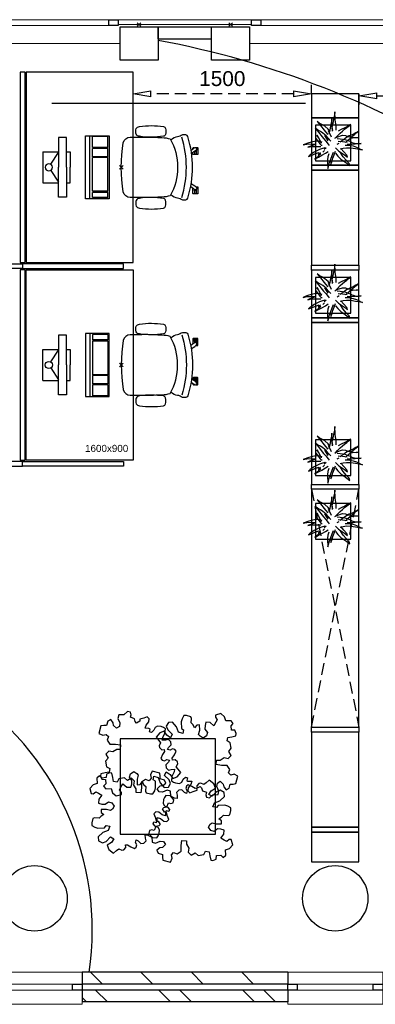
# Model space of a CAD drawing. Header units: millimetres. Extents: x -88840 to 85996, y -16279 to 104709.
# Tile 20 of 184: x -35585 to -32592, y 30895 to 39165. Entities that reach past the tile are written whole.
import ezdxf

# ---------------------------------------------------------------- set-up
doc = ezdxf.new("R2010")
doc.units = ezdxf.units.MM
doc.header["$LTSCALE"] = 400
doc.header["$PDMODE"] = 3
doc.header["$PDSIZE"] = 15
doc.linetypes.add('HIDDEN', pattern=[0.375, 0.25, -0.125])
for name, color, linetype in [('-gd', 2, 'Continuous'), ('-ve', 2, 'HIDDEN'), ('inlay', 6, 'Continuous'), ('inr', 4, 'Continuous'), ('plant', 114, 'Continuous'), ('plat', 5, 'Continuous'), ('sona-s008_ip0', 7, 'Continuous'), ('symbol', 1, 'Continuous'), ('timmerwerk-ge', 150, 'Continuous'), ('timmerwerk-ve', 8, 'HIDDEN')]:
    doc.layers.add(name, color=color, linetype=linetype)
for name, color, linetype, lineweight in [('Buitenkozijnen', 140, 'Continuous', 15), ('mat-baksteen', 5, 'Continuous', 25), ('mat-beton (ihwg)', 5, 'Continuous', 25), ('mat-kalkzandsteen', 5, 'Continuous', 25), ('None', 7, 'Continuous', 9)]:
    doc.layers.add(name, color=color, linetype=linetype, lineweight=lineweight)
doc.styles.add('Arial', font='arial.ttf', dxfattribs={"height": 176.388889})
doc.styles.get("Standard").update_dxf_attribs({"font": 'arial.ttf'})
doc.dimstyles.new('CAL-N1-050-25', dxfattribs={"dimscale": 50, "dimtxt": 2.5, "dimasz": 3, "dimexe": 1.5, "dimexo": 0, "dimgap": 0.3, "dimtad": 0, "dimdec": 4, "dimrnd": 1, "dimdsep": 46, "dimtxsty": 'Standard', "dimblk": 'CLOSED', "dimcen": 0, "dimdle": 1.25, "dimclrt": 249, "dimadec": 0, "dimazin": 0, "dimtfac": 0.9, "dimtdec": 4, "dimtix": 1, "dimtmove": 0, "dimatfit": 3, "dimldrblk": 'CLOSED', "dimfxl": 1, "dimtvp": 1, "dimtolj": 1, "dimtzin": 0, "dimarcsym": 0})

# ---------------------------------------------------------------- blocks, each defined once
blk = doc.blocks.new('Kolom 280x320')
at = {"layer": 'mat-beton (ihwg)', "lineweight": 25}
blk.add_lwpolyline([(-300, 160), (-20, 160), (-20, -160), (-300, -160)], close=True, dxfattribs=at)
at = {"layer": 'None', "color": 92, "linetype": 'Continuous', "lineweight": 5}
blk.add_point((0, 0), dxfattribs=at)
blk = doc.blocks.new('Kolom O 550')
at = {"layer": 'mat-beton (ihwg)', "lineweight": 25}
blk.add_circle((0, 0), 275, dxfattribs=at)
blk = doc.blocks.new('Gevelpui best 1410 (2D)')
at = {"layer": 'Buitenkozijnen', "lineweight": 15}
for p, q in [((-260, 0), (-260, -1410)), ((-260, 0), (-210, 0)), ((-210, 0), (-210, -1410)), ((-260, -1410), (-210, -1410))]:
    blk.add_line(p, q, dxfattribs=at)
at = {"layer": 'Buitenkozijnen', "color": 92, "lineweight": 25}
for points in [[(-260, 0), (-210, 0), (-210, -80), (-260, -80)], [(-260, -1330), (-210, -1330), (-210, -1410), (-260, -1410)]]:
    blk.add_lwpolyline(points, close=True, dxfattribs=at)
at = {"layer": 'None', "color": 43, "linetype": 'Continuous', "lineweight": 9}
blk.add_line((-410, 15), (-410, -1425), dxfattribs=at)
blk = doc.blocks.new('Gevelpui best 800')
at = {"layer": 'Buitenkozijnen', "color": 43, "linetype": 'Continuous', "lineweight": 9}
blk.add_lwpolyline([(-400, 270), (400, 270), (400, 0), (-400, 0)], close=True, dxfattribs=at)
at = {"layer": 'Buitenkozijnen', "color": 140, "linetype": 'Continuous', "lineweight": 15}
blk.add_lwpolyline([(-400, 150), (400, 150), (400, 100), (-400, 100)], close=True, dxfattribs=at)
at = {"layer": 'Buitenkozijnen', "color": 92, "linetype": 'Continuous', "lineweight": 25}
for points in [[(-400, 150), (-320, 150), (-320, 100), (-400, 100)], [(320, 150), (400, 150), (400, 100), (320, 100)]]:
    blk.add_lwpolyline(points, close=True, dxfattribs=at)
blk = doc.blocks.new('*X53')
at = {"layer": 'None', "lineweight": 9}
for p, q in [((-11028.9, 27579.1), (-10928.9, 27679.1)), ((-11028.9, 27154.9), (-10928.9, 27254.9)), ((-11028.9, 26730.6), (-10928.9, 26830.6)), ((-11028.9, 26306.3), (-10928.9, 26406.3))]:
    blk.add_line(p, q, dxfattribs=at)
blk = doc.blocks.new('*X54')
at = {"layer": 'None', "lineweight": 9}
for p, q in [((-11178.9, 27712), (-11140.9, 27750)), ((-11178.9, 27535.6), (-11078.9, 27635.6)), ((-11178.9, 27004.9), (-11078.9, 27104.9)), ((-11178.9, 26828.5), (-11078.9, 26928.5)), ((-11178.9, 26297.8), (-11078.9, 26397.8)), ((-11178.9, 26121.4), (-11078.9, 26221.4))]:
    blk.add_line(p, q, dxfattribs=at)
blk = doc.blocks.new('SYMB-BM02_B2')
at = {"layer": 'plant'}
blk.add_lwpolyline([(98, 356), (66, 371), (46, 367), (23, 344), (26, 317), (5, 314), (-27, 337), (-68, 353), (-84, 340), (-93, 315), (-77, 290), (-84, 262), (-106, 274), (-134, 301), (-166, 298), (-190, 273), (-184, 246), (-181, 209), (-209, 214), (-256, 237), (-302, 241), (-315, 221), (-325, 198), (-329, 157), (-315, 134), (-286, 119), (-263, 95), (-270, 73), (-298, 80), (-306, 68), (-307, 29), (-341, 38), (-375, 66), (-406, 70), (-427, 48), (-413, 13), (-402, -28), (-381, -27), (-361, -62), (-377, -76), (-407, -84), (-423, -126), (-448, -119), (-475, -126), (-482, -158), (-448, -194), (-447, -249), (-411, -258), (-363, -237), (-327, -242), (-307, -272), (-338, -303), (-366, -308), (-398, -333), (-381, -365), (-338, -377), (-336, -406), (-332, -436), (-252, -458), (-234, -418), (-243, -383), (-220, -358), (-184, -372), (-140, -344), (-141, -283), (-132, -230), (-84, -233), (-86, -271), (-59, -312), (-68, -354), (-36, -386), (7, -361), (39, -388), (98, -377), (116, -344), (153, -351), (160, -393), (171, -436), (193, -440), (228, -426), (230, -390), (275, -385), (300, -408), (328, -386), (326, -329), (369, -315), (403, -276), (387, -222), (366, -221), (339, -240), (312, -226), (275, -205), (309, -165), (312, -121), (278, -112), (241, -110), (205, -137), (171, -126), (146, -92), (166, -59), (184, -44), (228, -57), (285, -55), (282, -25), (255, -2), (285, 14), (305, 34), (353, 32), (371, 38), (382, 84), (382, 111), (350, 130), (317, 139), (248, 136), (232, 114), (194, 121), (209, 166), (266, 187), (314, 230), (310, 274), (271, 296), (232, 280), (187, 233), (150, 251), (176, 290), (219, 319), (203, 365), (155, 404), (121, 376), (98, 356)], dxfattribs=at)
blk = doc.blocks.new('boom nieuw 01')
at = {"layer": 'plant', "extrusion": (0, -4.44089e-16, -1)}
for p, q in [((-574, 694), (-627, 737)), ((-627, 737), (-616, 698)), ((-574, 694), (-627, 737)), ((-627, 737), (-616, 698)), ((-238, 749), (-257, 677)), ((-238, 749), (-257, 677)), ((-225, 789), (-238, 749)), ((-225, 789), (-238, 749)), ((-225, 745), (-225, 789)), ((-225, 745), (-225, 789)), ((-219, 696), (-225, 745)), ((-219, 696), (-225, 745)), ((-616, 698), (-564, 639)), ((-616, 698), (-564, 639)), ((-531, 541), (-584, 584)), ((-584, 584), (-573, 545)), ((-531, 541), (-584, 584)), ((-584, 584), (-573, 545)), ((-519, 654), (-574, 694)), ((-519, 654), (-574, 694)), ((-573, 545), (-520, 486)), ((-573, 545), (-520, 486)), ((-564, 639), (-510, 574)), ((-564, 639), (-510, 574)), ((-476, 501), (-531, 541)), ((-476, 501), (-531, 541)), ((-467, 618), (-519, 654)), ((-467, 618), (-519, 654)), ((-510, 574), (-463, 510)), ((-510, 574), (-463, 510)), ((-412, 565), (-467, 618)), ((-412, 565), (-467, 618)), ((-369, 511), (-412, 565)), ((-369, 511), (-412, 565)), ((-344, 540), (-368, 472)), ((-316, 598), (-344, 540)), ((-308, 551), (-333, 488)), ((-308, 551), (-333, 488)), ((-298, 670), (-316, 598)), ((-284, 619), (-308, 551)), ((-284, 619), (-308, 551)), ((-285, 709), (-298, 670)), ((-285, 665), (-285, 709)), ((-279, 616), (-285, 665)), ((-257, 677), (-284, 619)), ((-257, 677), (-284, 619)), ((-243, 519), (-227, 576)), ((-243, 519), (-227, 576)), ((-227, 576), (-219, 630)), ((-227, 576), (-219, 630)), ((-219, 630), (-219, 696)), ((-219, 630), (-219, 696)), ((-119, 548), (-187, 511)), ((-55, 579), (-119, 548)), ((-55, 579), (-119, 548)), ((-101, 524), (-55, 560)), ((-101, 524), (-55, 560)), ((9, 617), (-55, 579)), ((9, 617), (-55, 579)), ((-55, 560), (-36, 579)), ((-55, 560), (-36, 579)), ((-36, 579), (9, 617)), ((-36, 579), (9, 617)), ((73, 551), (-4, 517)), ((73, 551), (-4, 517)), ((61, 517), (92, 539)), ((61, 517), (92, 539)), ((126, 569), (73, 551)), ((126, 569), (73, 551)), ((92, 539), (126, 569)), ((92, 539), (126, 569)), ((-831, 440), (-863, 451)), ((-863, 451), (-808, 440)), ((-831, 440), (-863, 451)), ((-863, 451), (-808, 440)), ((-793, 417), (-831, 440)), ((-793, 417), (-831, 440)), ((-808, 440), (-733, 432)), ((-808, 440), (-733, 432)), ((-751, 400), (-793, 417)), ((-751, 400), (-793, 417)), ((-690, 378), (-751, 400)), ((-690, 378), (-751, 400)), ((-733, 432), (-646, 419)), ((-733, 432), (-646, 419)), ((-601, 365), (-690, 378)), ((-601, 365), (-690, 378)), ((-646, 419), (-567, 415)), ((-646, 419), (-567, 415)), ((-547, 362), (-601, 365)), ((-547, 362), (-601, 365)), ((-567, 415), (-510, 423)), ((-567, 415), (-510, 423)), ((-520, 486), (-467, 421)), ((-520, 486), (-467, 421)), ((-510, 423), (-451, 434)), ((-510, 423), (-451, 434)), ((-424, 465), (-476, 501)), ((-424, 465), (-476, 501)), ((-463, 510), (-423, 466)), ((-463, 510), (-423, 466)), ((-369, 412), (-424, 465)), ((-369, 412), (-424, 465)), ((-423, 466), (-397, 444)), ((-423, 466), (-397, 444)), ((-231, 344), (-254, 371)), ((-231, 344), (-254, 371)), ((-187, 511), (-234, 479)), ((-187, 511), (-234, 479)), ((-195, 409), (-161, 444)), ((-170, 410), (-128, 424)), ((-170, 410), (-128, 424)), ((-167, 460), (-136, 488)), ((-167, 460), (-136, 488)), ((-128, 424), (-78, 443)), ((-128, 424), (-78, 443)), ((-105, 362), (-122, 364)), ((-105, 362), (-122, 364)), ((-83, 336), (-105, 362)), ((-83, 336), (-105, 362)), ((-15, 385), (-100, 387)), ((-15, 385), (-100, 387)), ((-95, 500), (-50, 537)), ((-78, 443), (-25, 464)), ((-78, 443), (-25, 464)), ((-4, 517), (-70, 496)), ((-4, 517), (-70, 496)), ((-25, 464), (20, 490)), ((-25, 464), (20, 490)), ((71, 388), (-15, 385)), ((71, 388), (-15, 385)), ((-5, 354), (51, 371)), ((-5, 354), (51, 371)), ((20, 490), (61, 517)), ((20, 490), (61, 517)), ((51, 371), (104, 389)), ((51, 371), (104, 389)), ((140, 402), (71, 388)), ((140, 402), (71, 388)), ((104, 389), (140, 402)), ((104, 389), (140, 402)), ((-838, 331), (-790, 339)), ((-838, 331), (-790, 339)), ((-787, 335), (-838, 331)), ((-787, 335), (-838, 331)), ((-794, 221), (-746, 230)), ((-794, 221), (-746, 230)), ((-743, 226), (-794, 221)), ((-743, 226), (-794, 221)), ((-790, 339), (-724, 343)), ((-790, 339), (-724, 343)), ((-737, 335), (-787, 335)), ((-737, 335), (-787, 335)), ((-746, 230), (-680, 234)), ((-746, 230), (-680, 234)), ((-694, 225), (-743, 226)), ((-694, 225), (-743, 226)), ((-691, 320), (-737, 335)), ((-724, 343), (-665, 349)), ((-724, 343), (-665, 349)), ((-686, 193), (-722, 163)), ((-686, 193), (-722, 163)), ((-647, 211), (-694, 225)), ((-647, 211), (-694, 225)), ((-636, 315), (-691, 320)), ((-636, 315), (-691, 320)), ((-688, 167), (-620, 196)), ((-688, 167), (-620, 196)), ((-648, 228), (-686, 193)), ((-648, 228), (-686, 193)), ((-642, 298), (-680, 321)), ((-642, 298), (-680, 321)), ((-680, 234), (-621, 240)), ((-680, 234), (-621, 240)), ((-665, 349), (-613, 352)), ((-665, 349), (-613, 352)), ((-604, 263), (-648, 228)), ((-604, 263), (-648, 228)), ((-592, 206), (-647, 211)), ((-592, 206), (-647, 211)), ((-601, 281), (-642, 298)), ((-601, 281), (-642, 298)), ((-620, 196), (-568, 225)), ((-620, 196), (-568, 225)), ((-613, 352), (-578, 349)), ((-613, 352), (-578, 349)), ((-553, 314), (-604, 263)), ((-553, 314), (-604, 263)), ((-540, 259), (-601, 281)), ((-540, 259), (-601, 281)), ((-549, 186), (-592, 206)), ((-549, 186), (-592, 206)), ((-583, 313), (-496, 300)), ((-583, 313), (-496, 300)), ((-568, 225), (-511, 263)), ((-568, 225), (-511, 263)), ((-496, 183), (-549, 186)), ((-496, 183), (-549, 186)), ((-451, 246), (-540, 259)), ((-451, 246), (-540, 259)), ((-511, 263), (-472, 292)), ((-511, 263), (-472, 292)), ((-496, 300), (-417, 296)), ((-496, 300), (-417, 296)), ((-392, 219), (-496, 183)), ((-392, 219), (-496, 183)), ((-472, 292), (-455, 309)), ((-472, 292), (-455, 309)), ((-403, 195), (-454, 144)), ((-403, 195), (-454, 144)), ((-397, 243), (-451, 246)), ((-397, 243), (-451, 246)), ((-398, 347), (-436, 328)), ((-398, 347), (-436, 328)), ((-369, 232), (-403, 195)), ((-369, 232), (-403, 195)), ((-354, 238), (-392, 219)), ((-354, 238), (-392, 219)), ((-297, 215), (-269, 162)), ((-297, 215), (-269, 162)), ((-281, 288), (-232, 238)), ((-281, 288), (-232, 238)), ((-194, 216), (-242, 260)), ((-194, 216), (-242, 260)), ((-233, 285), (-204, 233)), ((-233, 285), (-204, 233)), ((-232, 238), (-199, 194)), ((-232, 238), (-199, 194)), ((-192, 292), (-231, 344)), ((-192, 292), (-231, 344)), ((-204, 233), (-174, 186)), ((-204, 233), (-174, 186)), ((-199, 194), (-138, 143)), ((-199, 194), (-138, 143)), ((-174, 186), (-194, 216)), ((-174, 186), (-194, 216)), ((-151, 244), (-192, 292)), ((-151, 244), (-192, 292)), ((-33, 98), (-151, 244)), ((-33, 98), (-151, 244)), ((-127, 307), (-59, 290)), ((-127, 307), (-59, 290)), ((-113, 330), (-85, 277)), ((-113, 330), (-85, 277)), ((-85, 277), (-56, 224)), ((-85, 277), (-56, 224)), ((-43, 284), (-83, 336)), ((-43, 284), (-83, 336)), ((-59, 290), (16, 294)), ((-59, 290), (16, 294)), ((-56, 224), (-25, 178)), ((-56, 224), (-25, 178)), ((-25, 178), (-46, 207)), ((-25, 178), (-46, 207)), ((-3, 235), (-43, 284)), ((-3, 235), (-43, 284)), ((69, 341), (-16, 343)), ((69, 341), (-16, 343)), ((16, 294), (79, 310)), ((16, 294), (79, 310)), ((154, 344), (69, 341)), ((154, 344), (69, 341)), ((79, 310), (135, 327)), ((79, 310), (135, 327)), ((135, 327), (188, 345)), ((135, 327), (188, 345)), ((224, 359), (154, 344)), ((224, 359), (154, 344)), ((188, 345), (224, 359)), ((188, 345), (224, 359)), ((-748, 141), (-796, 107)), ((-748, 141), (-796, 107)), ((-796, 107), (-737, 139)), ((-796, 107), (-737, 139)), ((-722, 163), (-748, 141)), ((-722, 163), (-748, 141)), ((-737, 139), (-688, 167)), ((-737, 139), (-688, 167)), ((-597, 22), (-646, -12)), ((-597, 22), (-646, -12)), ((-646, -12), (-586, 20)), ((-646, -12), (-586, 20)), ((-572, 44), (-597, 22)), ((-572, 44), (-597, 22)), ((-586, 20), (-537, 48)), ((-586, 20), (-537, 48)), ((-535, 74), (-572, 44)), ((-535, 74), (-572, 44)), ((-537, 48), (-469, 77)), ((-537, 48), (-469, 77)), ((-497, 109), (-535, 74)), ((-497, 109), (-535, 74)), ((-454, 144), (-497, 109)), ((-454, 144), (-497, 109)), ((-469, 77), (-417, 106)), ((-469, 77), (-417, 106)), ((-380, 87), (-378, 37)), ((-380, 87), (-378, 37)), ((-378, 37), (-372, -25)), ((-378, 37), (-372, -25)), ((-317, 95), (-308, 24)), ((-317, 95), (-308, 24)), ((-317, -32), (-303, 34)), ((-317, -32), (-303, 34)), ((-308, 24), (-304, -32)), ((-308, 24), (-304, -32)), ((-303, 34), (-304, 107)), ((-303, 34), (-304, 107)), ((-293, -58), (-278, 12)), ((-293, -58), (-278, 12)), ((-278, 12), (-263, 89)), ((-278, 12), (-263, 89)), ((-269, 162), (-239, 109)), ((-269, 162), (-239, 109)), ((-267, 114), (-235, 70)), ((-267, 114), (-235, 70)), ((-263, 89), (-248, 155)), ((-263, 89), (-248, 155)), ((-235, 70), (-173, 19)), ((-235, 70), (-173, 19)), ((-186, 120), (-227, 169)), ((-186, 120), (-227, 169)), ((-69, -25), (-186, 120)), ((-69, -25), (-186, 120)), ((-173, 19), (-128, -8)), ((-173, 19), (-128, -8)), ((-138, 143), (-93, 116)), ((-138, 143), (-93, 116)), ((-93, 116), (-36, 86)), ((-93, 116), (-36, 86)), ((-36, 86), (2, 56)), ((-36, 86), (2, 56)), ((2, 56), (-33, 98)), ((2, 56), (-33, 98)), ((-372, -25), (-363, -96)), ((-372, -25), (-363, -96)), ((-363, -96), (-359, -152)), ((-363, -96), (-359, -152)), ((-359, -152), (-354, -201)), ((-359, -152), (-354, -201)), ((-358, -244), (-348, -178)), ((-358, -244), (-348, -178)), ((-348, -178), (-333, -108)), ((-348, -178), (-333, -108)), ((-333, -108), (-317, -32)), ((-333, -108), (-317, -32)), ((-304, -32), (-299, -81)), ((-304, -32), (-299, -81)), ((-303, -124), (-293, -58)), ((-303, -124), (-293, -58)), ((-299, -81), (-303, -124)), ((-299, -81), (-303, -124)), ((-128, -8), (-72, -38)), ((-128, -8), (-72, -38)), ((-72, -38), (-33, -68)), ((-72, -38), (-33, -68)), ((-33, -68), (-69, -25)), ((-33, -68), (-69, -25)), ((-354, -201), (-358, -244)), ((-354, -201), (-358, -244))]:
    blk.add_line(p, q, dxfattribs=at)
at = {"layer": 'timmerwerk-ge', "linetype": 'Continuous', "extrusion": (0, -4.44089e-16, -1)}
for p, q in [((0, 647), (-647, 647)), ((-647, 647), (-647, 0)), ((0, 0), (0, 647)), ((-647, 0), (0, 0))]:
    blk.add_line(p, q, dxfattribs=at)
blk = doc.blocks.new('SONA-S008_B2')
at = {"layer": '-gd'}
blk.add_open_spline([(-253, -509.5), (-87.8, -560.2), (87.8, -560.2), (253, -509.5)], degree=3, dxfattribs=at)
for points in [[(-206.6, -15.8), (-79.4, 5.3), (79.6, 5.3), (206.6, -15.8)], [(-253, -272.1), (-257.1, -206.8), (-252.1, -139.2), (-253, -73.9)], [(-253, -73.9), (-253.4, -51.6), (-233.1, -20.2), (-206.6, -15.8)], [(206.6, -15.8), (233.1, -20.2), (253.4, -51.6), (253, -73.9)], [(253, -73.9), (252.1, -139.2), (257.1, -206.8), (253, -272.1)], [(-342.5, -153.6), (-353.5, -221.1), (-351.5, -287.6), (-342.5, -355.4)], [(-325.3, -126.1), (-337, -131.7), (-340.4, -140.8), (-342.5, -153.6)], [(-277.9, -126.1), (-287.8, -121.3), (-315.3, -121.3), (-325.3, -126.1)], [(-260.7, -153.6), (-262.7, -140.8), (-266.2, -131.7), (-277.9, -126.1)], [(-260.7, -355.4), (-251.6, -287.6), (-249.7, -221.1), (-260.7, -153.6)], [(260.6, -355.4), (251.6, -287.6), (249.7, -221.1), (260.6, -153.6)], [(260.6, -153.6), (262.7, -140.8), (266.2, -131.7), (277.9, -126.1)], [(277.9, -126.1), (287.8, -121.3), (315.3, -121.3), (325.3, -126.1)], [(325.3, -126.1), (337, -131.7), (340.4, -140.8), (342.5, -153.6)], [(342.5, -153.6), (353.4, -221.1), (351.5, -287.6), (342.5, -355.4)], [(-250.7, -332.5), (-253.1, -331.7), (-255.4, -330.9), (-257.6, -330.2)], [(-255.2, -303.9), (-254.1, -304.3), (-252.9, -304.7), (-251.7, -305.1)], [(-238.9, -411.5), (-253, -365.7), (-250.2, -318.7), (-253, -272.1)], [(253, -272.1), (250.2, -318.7), (253, -365.7), (238.9, -411.5)], [(256.9, -323.2), (255, -323.8), (253.1, -324.4), (251, -325.1)], [(251.9, -297.7), (252.9, -297.4), (253.8, -297.1), (254.7, -296.8)], [(-342.5, -355.4), (-341.5, -363), (-333.6, -369.9), (-326.1, -371.8)], [(-326.1, -371.8), (-310.3, -375.7), (-292.8, -375.7), (-277, -371.8)], [(-277, -371.8), (-269.5, -369.9), (-261.7, -363), (-260.7, -355.4)], [(238.9, -411.5), (95.4, -494.5), (-95.5, -494.5), (-238.9, -411.5)], [(277, -371.8), (269.5, -369.9), (261.7, -363), (260.6, -355.4)], [(326.1, -371.8), (310.3, -375.7), (292.8, -375.7), (277, -371.8)], [(342.5, -355.4), (341.5, -363), (333.6, -369.9), (326.1, -371.8)], [(-255.5, -473.7), (-255.4, -489), (-270.3, -500.1), (-272.1, -515.2)], [(-227.3, -418.1), (-247.1, -436.6), (-255.7, -455.2), (-255.5, -473.7)], [(255.5, -473.7), (255.7, -455.2), (247.1, -436.6), (227.3, -418.1)], [(272.1, -515.2), (270.3, -500.1), (255.4, -489), (255.5, -473.7)], [(-272.1, -515.2), (-274.4, -533.8), (-273.7, -555.7), (-258.6, -560.1)], [(-258.6, -560.1), (-77.4, -613.6), (78.8, -613.6), (258.6, -560.1)], [(258.6, -560.1), (273.7, -555.6), (274.4, -533.8), (272.1, -515.2)], [(-222.5, -641.1), (-222.5, -641.1), (-222.4, -632.9), (-222.4, -632.9)], [(-218.8, -644.8), (-220.8, -644.8), (-222.5, -643.1), (-222.5, -641.1)], [(-222.4, -606.9), (-222.4, -604.9), (-220.7, -603.3), (-218.7, -603.3)], [(-222.4, -615.1), (-222.4, -615.1), (-222.4, -606.9), (-222.4, -606.9)], [(-218.8, -615.1), (-218.8, -615.1), (-222.4, -615.1), (-222.4, -615.1)], [(-222.4, -629.9), (-222.4, -629.9), (-222.4, -618.1), (-222.4, -618.1)], [(-222.4, -618.1), (-222.4, -618.1), (-198.5, -618.1), (-198.5, -618.1)], [(-198.6, -630), (-198.6, -630), (-222.4, -629.9), (-222.4, -629.9)], [(-222.4, -632.9), (-222.4, -632.9), (-218.8, -632.9), (-218.8, -632.9)], [(-198.5, -615.1), (-198.5, -615.1), (-218.8, -615.1), (-218.8, -615.1)], [(-218.8, -632.9), (-218.8, -632.9), (-198.6, -633), (-198.6, -633)], [(-166.5, -644.9), (-166.5, -644.9), (-218.8, -644.8), (-218.8, -644.8)], [(-218.7, -603.3), (-218.7, -603.3), (-192, -603.3), (-176.8, -603.3)], [(-198.6, -633), (-198.6, -633), (-198.6, -630), (-198.6, -630)], [(-198.6, -630), (-198.6, -630), (-186.7, -630), (-186.7, -630)], [(-198.6, -633), (-198.6, -633), (-186.7, -633), (-186.7, -633)], [(-198.5, -618.1), (-198.5, -618.1), (-198.5, -615.1), (-198.5, -615.1)], [(-198.5, -615.1), (-198.5, -615.1), (-186.7, -615.2), (-186.7, -615.2)], [(-198.5, -618.1), (-198.5, -618.1), (-189.1, -618.2), (-187.1, -618.2)], [(-182.7, -633.4), (-188.4, -629.2), (-189.7, -621.1), (-185.5, -615.4)], [(-185.4, -615.2), (-186.2, -615.2), (-186.7, -615.2), (-186.7, -615.2)], [(-186.7, -615.2), (-186.7, -615.2), (-186.7, -616.4), (-186.7, -617.3)], [(-185.9, -630), (-186.4, -630), (-186.7, -630), (-186.7, -630)], [(-186.7, -630), (-186.7, -630), (-186.7, -633), (-186.7, -633)], [(-186.7, -633), (-186.7, -633), (-185.3, -633), (-183.1, -633)], [(-185.5, -615.4), (-185.5, -615.4), (-176.5, -602.9), (-162.6, -583.8)], [(-164.7, -630.5), (-168.8, -636.2), (-176.9, -637.5), (-182.7, -633.4)], [(-182.7, -633.4), (-182.7, -633.4), (-182.7, -633.4), (-182.7, -633.4)], [(-167.1, -633), (-166.7, -633), (-166.5, -633), (-166.5, -633)], [(-166.5, -633), (-166.5, -633), (-162.9, -633.1), (-162.9, -633.1)], [(-162.9, -641.3), (-162.9, -643.3), (-164.5, -644.9), (-166.5, -644.9)], [(-134.5, -588.9), (-152.4, -613.6), (-164.7, -630.5), (-164.7, -630.5)], [(-162.8, -630.1), (-162.8, -630.1), (-163.4, -630.1), (-164.4, -630)], [(-162.9, -633.1), (-162.9, -633.1), (-162.9, -641.3), (-162.9, -641.3)], [(-162.8, -628), (-162.8, -629.2), (-162.8, -630.1), (-162.8, -630.1)], [(106.4, -606.6), (106.4, -604.6), (108, -603), (110, -603)], [(106.4, -614.8), (106.4, -614.8), (106.4, -606.6), (106.4, -606.6)], [(110.1, -614.8), (110.1, -614.8), (106.4, -614.8), (106.4, -614.8)], [(106.4, -629.7), (106.4, -629.7), (106.4, -617.8), (106.4, -617.8)], [(106.4, -617.8), (106.4, -617.8), (130.3, -617.8), (130.3, -617.8)], [(130.3, -629.6), (130.3, -629.6), (106.4, -629.7), (106.4, -629.7)], [(106.4, -640.9), (106.4, -640.9), (106.4, -632.7), (106.4, -632.7)], [(106.4, -632.7), (106.4, -632.7), (110.1, -632.7), (110.1, -632.7)], [(110.1, -644.5), (108.1, -644.5), (106.5, -642.9), (106.4, -640.9)], [(110, -603), (110, -603), (115.6, -603), (123.1, -603)], [(130.3, -614.8), (130.3, -614.8), (110.1, -614.8), (110.1, -614.8)], [(110.1, -632.7), (110.1, -632.7), (130.3, -632.6), (130.3, -632.6)], [(162.4, -644.4), (162.4, -644.4), (110.1, -644.5), (110.1, -644.5)], [(143.1, -630.4), (143.1, -630.4), (131.8, -614.9), (115.2, -592)], [(130.3, -617.8), (130.3, -617.8), (130.3, -614.8), (130.3, -614.8)], [(130.3, -614.8), (130.3, -614.8), (130.9, -614.8), (131.7, -614.8)], [(130.3, -617.8), (130.3, -617.8), (131.9, -617.8), (133.9, -617.8)], [(130.3, -632.6), (130.3, -632.6), (130.3, -629.6), (130.3, -629.6)], [(130.3, -629.6), (130.3, -629.6), (142.1, -629.6), (142.1, -629.6)], [(130.3, -632.6), (130.3, -632.6), (142.2, -632.6), (142.2, -632.6)], [(142.5, -629.6), (142.3, -629.6), (142.1, -629.6), (142.1, -629.6)], [(142.1, -629.6), (142.1, -629.6), (142.2, -632.6), (142.2, -632.6)], [(142.2, -632.6), (142.2, -632.6), (143.3, -632.6), (145.1, -632.6)], [(161.1, -633.2), (155.3, -637.4), (147.2, -636.1), (143.1, -630.4)], [(143.7, -587.5), (156, -604.4), (163.9, -615.2), (163.9, -615.2)], [(154.9, -602.9), (159.4, -602.9), (162.3, -602.9), (162.3, -602.9)], [(163.9, -615.2), (168.1, -621), (166.8, -629.1), (161.1, -633.2)], [(161.1, -633.2), (161.1, -633.2), (161.1, -633.2), (161.1, -633.2)], [(161.8, -632.6), (162.2, -632.6), (162.4, -632.6), (162.4, -632.6)], [(162.3, -602.9), (164.4, -602.9), (166, -604.6), (166, -606.6)], [(162.4, -632.6), (162.4, -632.6), (166, -632.6), (166, -632.6)], [(166, -640.8), (166, -642.8), (164.4, -644.4), (162.4, -644.4)], [(166, -614.8), (166, -614.8), (164.6, -614.8), (163.5, -614.8)], [(166, -629.6), (166, -629.6), (165.4, -629.6), (164.4, -629.6)], [(165.3, -617.8), (165.8, -617.8), (166, -617.8), (166, -617.8)], [(166, -606.6), (166, -606.6), (166, -614.8), (166, -614.8)], [(166, -617.8), (166, -617.8), (166, -618.6), (166, -619.9)], [(166, -625.7), (166, -627.8), (166, -629.6), (166, -629.6)], [(166, -632.6), (166, -632.6), (166, -640.8), (166, -640.8)]]:
    blk.add_open_spline(points, degree=3)
at = {"layer": 'sona-s008_ip0'}
blk.add_point((0, 0), dxfattribs=at)
blk = doc.blocks.new('SYMB-CMP4_B2')
for p, q in [((-130, 558.1), (130, 558.1)), ((-130, 558.1), (-130, 428.1)), ((130, 558.1), (130, 428.1)), ((-250, 358.1), (-250, 428.1)), ((-250, 428.1), (0, 428.1)), ((-25.3, 491.9), (-125, 428.1)), ((250, 428.1), (0, 428.1)), ((25.3, 491.9), (125, 428.1)), ((250, 358.1), (250, 428.1)), ((0, 358.1), (-250, 358.1)), ((-130, 358.1), (-130, 328.1)), ((0, 358.1), (250, 358.1)), ((130, 358.1), (130, 328.1)), ((-130, 328.1), (0, 328.1)), ((130, 328.1), (0, 328.1)), ((265, 200), (-265, 200)), ((-265, 200), (-265, 0)), ((265, 0), (265, 200)), ((265, 162.9), (-265, 162.9)), ((-166.8, 141.5), (-259.7, 141.5)), ((-259.7, 12.9), (-259.7, 141.5)), ((-166.8, 12.9), (-166.8, 141.5)), ((-88, 141.5), (-159.1, 141.5)), ((-159.1, 12.9), (-159.1, 141.5)), ((-88, 12.9), (-88, 141.5)), ((200.4, 141.5), (-81.5, 141.5)), ((-81.5, 12.9), (-81.5, 141.5)), ((200.4, 12.9), (200.4, 141.5)), ((254.7, 141.5), (212.3, 141.5)), ((212.3, 12.9), (212.3, 141.5)), ((254.7, 12.9), (254.7, 141.5)), ((-265, 0), (265, 0)), ((-166.8, 12.9), (-259.7, 12.9)), ((-88, 12.9), (-159.1, 12.9)), ((200.4, 12.9), (-81.5, 12.9)), ((254.7, 12.9), (212.3, 12.9))]:
    blk.add_line(p, q)
blk.add_circle((0, 508.1), 30)
blk = doc.blocks.new('_CLOSED')
at = {"color": 0, "linetype": 'ByBlock'}
for p, q in [((-1, 0.167), (0, 0)), ((-1, 0.167), (-1, -0.167)), ((0, 0), (-1, -0.167))]:
    blk.add_line(p, q, dxfattribs=at)
blk = doc.blocks.new('*D1434')
at = {"layer": '-ve', "color": 0, "lineweight": -2, "transparency": 16777216}
for p, q in [((-32729.7, 38542), (-32729.7, 38450.9)), ((-31229.7, 38542), (-31229.7, 38450.9)), ((-32579.7, 38525.9), (-31379.7, 38525.9))]:
    blk.add_line(p, q, dxfattribs=at)
at = {"layer": 'Defpoints', "color": 0, "transparency": 16777216}
for p in [(-32729.7, 38542), (-31229.7, 38542), (-31229.7, 38525.9)]:
    blk.add_point(p, dxfattribs=at)
at = {"layer": '-ve', "color": 0, "lineweight": -2, "transparency": 16777216, "xscale": 150, "yscale": 150, "zscale": 150, "rotation": 180}
blk.add_blockref('_CLOSED', (-32729.7, 38525.9), dxfattribs=at)
at = {"layer": '-ve', "color": 0, "lineweight": -2, "transparency": 16777216, "xscale": 150, "yscale": 150, "zscale": 150}
blk.add_blockref('_CLOSED', (-31229.7, 38525.9), dxfattribs=at)
at = {"layer": '-ve', "color": 249, "transparency": 16777216, "insert": (-31979.7, 38653.5), "char_height": 125, "attachment_point": 5}
blk.add_mtext('\\A1;1500', dxfattribs=at)
blk = doc.blocks.new('*D1435')
at = {"layer": '-ve', "color": 0, "lineweight": -2, "transparency": 16777216}
for p, q in [((-34629.7, 38542), (-34629.7, 38617)), ((-33279.7, 38542), (-34479.7, 38542)), ((-33129.7, 38542), (-33129.7, 38617))]:
    blk.add_line(p, q, dxfattribs=at)
at = {"layer": 'Defpoints', "color": 0, "transparency": 16777216}
for p in [(-34629.7, 38542), (-34629.7, 38542), (-33129.7, 38542)]:
    blk.add_point(p, dxfattribs=at)
at = {"layer": '-ve', "color": 0, "lineweight": -2, "transparency": 16777216, "xscale": 150, "yscale": 150, "zscale": 150, "rotation": 180}
blk.add_blockref('_CLOSED', (-34629.7, 38542), dxfattribs=at)
at = {"layer": '-ve', "color": 0, "lineweight": -2, "transparency": 16777216, "xscale": 150, "yscale": 150, "zscale": 150}
blk.add_blockref('_CLOSED', (-33129.7, 38542), dxfattribs=at)
at = {"layer": '-ve', "color": 249, "transparency": 16777216, "insert": (-33879.7, 38669.6), "char_height": 125, "attachment_point": 5}
blk.add_mtext('\\A1;1500', dxfattribs=at)

msp = doc.modelspace()

# ---------------------------------------------------------------- linework, layer by layer
at = {"layer": 'Buitenkozijnen', "lineweight": 15}
msp.add_lwpolyline([(-34754.7156, 39125.04674), (-34754.7156, 39165.08738), (-33634.7156, 39165.08738), (-33634.7156, 39125.04674)], close=True, dxfattribs=at)
at = {"layer": 'inlay'}
msp.add_line((-35314.7156, 38465.08738), (-33179.8538, 38465.08738), dxfattribs=at)
for centre, radius, start, end in [((-35795.41083, 31531.41099), 7585.0886, 57.588806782, 79.550525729), ((-37373.72275, 31520.68692), 2400, 351.479313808, 188.520686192)]:
    msp.add_arc(centre, radius, start, end, dxfattribs=at)
at = {"layer": 'inr'}
for points in [[(-35579.7156, 38725.04674), (-35579.7156, 37125.04674), (-35539.7156, 37125.04674), (-35539.7156, 38725.04674)], [(-35529.7156, 38725.04674), (-35529.7156, 37125.04674), (-34629.7156, 37125.04674), (-34629.7156, 38725.04674)], [(-36409.7156, 37115.04674), (-35559.7156, 37115.04674), (-35559.7156, 37075.04674), (-36409.7156, 37075.04674)], [(-35579.7156, 37065.04674), (-35579.7156, 35465.04674), (-35539.7156, 35465.04674), (-35539.7156, 37065.04674)], [(-34709.7156, 37115.04674), (-35559.7156, 37115.04674), (-35559.7156, 37075.04674), (-34709.7156, 37075.04674)], [(-35529.7156, 35465.04674), (-35529.7156, 37065.04674), (-34629.7156, 37065.04674), (-34629.7156, 35465.04674)], [(-36409.7156, 35415.04674), (-35559.7156, 35415.04674), (-35559.7156, 35455.04674), (-36409.7156, 35455.04674)], [(-34709.7156, 35415.04674), (-35559.7156, 35415.04674), (-35559.7156, 35455.04674), (-34709.7156, 35455.04674)], [(-33938.03092, 32323.72327), (-33938.03092, 33123.72327), (-34738.03092, 33123.72327), (-34738.03092, 32323.72327)]]:
    msp.add_lwpolyline(points, close=True, dxfattribs=at)
at = {"layer": 'mat-baksteen', "lineweight": 25}
for p, q in [((-34419.7156, 39105.04674), (-33969.7156, 39105.04674)), ((-34419.7156, 39005.04674), (-34419.7156, 39105.04674)), ((-34419.7156, 39005.04674), (-33969.7156, 39005.04674)), ((-35059.7156, 31015.08738), (-35059.7156, 30915.08738)), ((-33329.7156, 31015.08738), (-35059.7156, 31015.08738)), ((-33329.7156, 31015.08738), (-33329.7156, 30915.08738)), ((-33329.7156, 30915.08738), (-35059.7156, 30915.08738))]:
    msp.add_line(p, q, dxfattribs=at)
at = {"layer": 'mat-kalkzandsteen', "lineweight": 25}
for p, q in [((-35059.7156, 31165.08738), (-35059.7156, 31065.08738)), ((-33329.7156, 31165.08738), (-35059.7156, 31165.08738)), ((-33329.7156, 31165.08738), (-33329.7156, 31065.08738)), ((-33329.7156, 31065.08738), (-35059.7156, 31065.08738))]:
    msp.add_line(p, q, dxfattribs=at)
at = {"layer": 'timmerwerk-ge'}
for points in [[(-32729.7156, 38341.97971), (-32729.7156, 38541.97971), (-33129.7156, 38541.97971), (-33129.7156, 38341.97971)], [(-32729.7156, 37941.97971), (-32729.7156, 38341.97971), (-33129.7156, 38341.97971), (-33129.7156, 37941.97971)], [(-33129.7156, 37901.97971), (-32729.7156, 37901.97971), (-32729.7156, 37941.97971), (-33129.7156, 37941.97971)], [(-32729.7156, 37101.97971), (-32729.7156, 37901.97971), (-33129.7156, 37901.97971), (-33129.7156, 37101.97971)], [(-33129.7156, 37101.97971), (-32729.7156, 37101.97971), (-32729.7156, 37061.97971), (-33129.7156, 37061.97971)], [(-32729.7156, 36661.97971), (-32729.7156, 37061.97971), (-33129.7156, 37061.97971), (-33129.7156, 36661.97971)], [(-33129.7156, 36621.97971), (-32729.7156, 36621.97971), (-32729.7156, 36661.97971), (-33129.7156, 36661.97971)], [(-32729.7156, 35261.97971), (-32729.7156, 36621.97971), (-33129.7156, 36621.97971), (-33129.7156, 35261.97971)], [(-33129.7156, 35261.97971), (-32729.7156, 35261.97971), (-32729.7156, 35221.97971), (-33129.7156, 35221.97971)], [(-32729.7156, 33221.97971), (-32729.7156, 35221.97971), (-33129.7156, 35221.97971), (-33129.7156, 33221.97971)], [(-33129.7156, 33221.97971), (-32729.7156, 33221.97971), (-32729.7156, 33181.97971), (-33129.7156, 33181.97971)], [(-32729.7156, 32381.97971), (-32729.7156, 33181.97971), (-33129.7156, 33181.97971), (-33129.7156, 32381.97971)], [(-32729.7156, 32381.97971), (-33129.7156, 32381.97971), (-33129.7156, 32341.97971), (-32729.7156, 32341.97971)], [(-32729.7156, 32091.97971), (-32729.7156, 32341.97971), (-33129.7156, 32341.97971), (-33129.7156, 32091.97971)]]:
    msp.add_lwpolyline(points, close=True, dxfattribs=at)
at = {"layer": 'timmerwerk-ve'}
for p, q in [((-33129.7156, 33221.97971), (-32729.7156, 35221.97971)), ((-33129.7156, 35221.97971), (-32729.7156, 33221.97971))]:
    msp.add_line(p, q, dxfattribs=at)

# ---------------------------------------------------------------- block references
at = {"layer": '-ve', "xscale": 0.4608, "yscale": 0.4608, "zscale": 0.4608, "rotation": 180}
for p in [(-33096.83694, 38278.533), (-33096.83694, 36998.533), (-33096.83694, 35635.2584), (-33096.83694, 35100.95469)]:
    msp.add_blockref('boom nieuw 01', p, dxfattribs=at)
at = {"layer": 'Buitenkozijnen', "color": 7}
for name, p, rotation in [('Gevelpui best 1410 (2D)', (-36164.7156, 39375.04674), 90), ('Gevelpui best 1410 (2D)', (-33634.7156, 39375.04674), 90), ('Gevelpui best 800', (-35459.7156, 31165.08738), 180), ('Gevelpui best 800', (-32929.7156, 31165.08738), 180)]:
    msp.add_blockref(name, p, dxfattribs=dict(at, rotation=rotation))
at = {"layer": 'inr', "rotation": 90}
msp.add_blockref('SONA-S008_B2', (-34729.7156, 37925.04674), dxfattribs=at)
at = {"layer": 'inr', "xscale": -1, "rotation": 90}
msp.add_blockref('SONA-S008_B2', (-34729.7156, 36265.04674), dxfattribs=at)
at = {"layer": 'mat-baksteen', "rotation": 90}
msp.add_blockref('*X54', (-7309.7156, 42093.98738), dxfattribs=at)
at = {"layer": 'mat-beton (ihwg)', "color": 7, "rotation": 90}
for name, p in [('Kolom 280x320', (-34579.7156, 39125.04674)), ('Kolom 280x320', (-33809.7156, 39125.04674)), ('Kolom O 550', (-35459.7156, 31785.04674)), ('Kolom O 550', (-32929.7156, 31785.04674))]:
    msp.add_blockref(name, p, dxfattribs=at)
at = {"layer": 'mat-kalkzandsteen', "rotation": 90}
msp.add_blockref('*X53', (-7309.7156, 42093.98738), dxfattribs=at)
at = {"layer": 'symbol', "xscale": -1, "rotation": 90}
msp.add_blockref('SYMB-CMP4_B2', (-34831.2043, 37925.04674), dxfattribs=at)
at = {"layer": 'symbol', "rotation": 90.00000000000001}
msp.add_blockref('SYMB-CMP4_B2', (-34831.2043, 36265.04674), dxfattribs=at)
at = {"layer": 'symbol', "xscale": 0.8, "yscale": 0.8, "zscale": 0.8}
for p, rotation in [((-34551.68611, 32967.48516), 270), ((-34114.32044, 33014.00146), 90), ((-34672.17597, 32486.75793), 180)]:
    msp.add_blockref('SYMB-BM02_B2', p, dxfattribs=dict(at, rotation=rotation))
msp.add_blockref('SYMB-BM02_B2', (-34113.46459, 32455.83301), dxfattribs=at)

# ---------------------------------------------------------------- texts
at = {"layer": 'plat', "insert": (-35034.69554, 35593.97886), "char_height": 59.266667, "attachment_point": 1, "style": 'Arial'}
msp.add_mtext('1600x900', dxfattribs=at)

# ---------------------------------------------------------------- dimensions: what is measured, and where the dimension line sits
at = {"layer": '-ve'}
for p1, p2, distance, picture, middle in [((-33129.7156, 38541.97971), (-34629.7156, 38541.97971), 0, '*D1435', (-33879.7156, 38669.62295)), ((-32729.7156, 38541.97971), (-31229.7156, 38541.97971), -16.11454, '*D1434', (-31979.7156, 38653.50842))]:
    dim = msp.add_aligned_dim(p1=p1, p2=p2, distance=distance, dimstyle='CAL-N1-050-25', dxfattribs=at)
    dim.commit()
    dim.dimension.update_dxf_attribs({"geometry": picture, "text_midpoint": middle})

doc.saveas('drawing.dxf')
